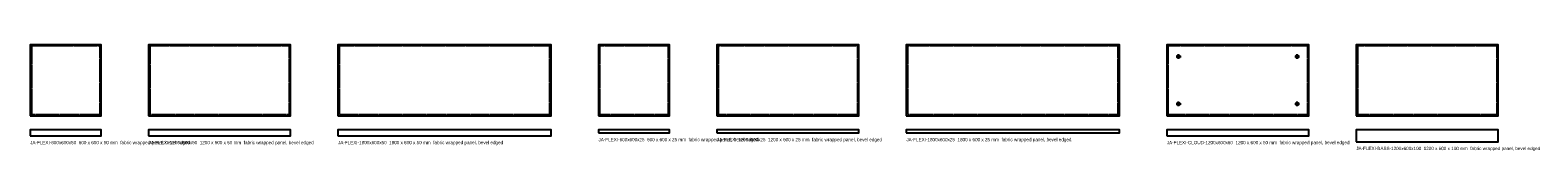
# Model space of a CAD drawing. Header units: millimetres. Extents: x 0 to 12734, y -300 to 600.
import ezdxf

# ---------------------------------------------------------------- set-up
doc = ezdxf.new("R2010")
doc.units = ezdxf.units.MM
doc.linetypes.add('DASHED', pattern=[1.524, 1.27, -0.254])
for name, color, linetype in [('JA-BEVEL', 8, 'Continuous'), ('JA-FIXING', 1, 'Continuous'), ('JA-PANEL', 7, 'Continuous'), ('JA-TEXT', 7, 'Continuous')]:
    doc.layers.add(name, color=color, linetype=linetype)

# ---------------------------------------------------------------- blocks, each defined once
blk = doc.blocks.new('JA-FLEXI-600x600x50')
at = {"layer": 'JA-BEVEL', "linetype": 'DASHED'}
blk.add_lwpolyline([(10, 10), (590, 10), (590, 590), (10, 590)], close=True, dxfattribs=at)
at = {"layer": 'JA-PANEL'}
for points in [[(0, 0), (600, 0), (600, 600), (0, 600)], [(0, -170), (600, -170), (600, -120), (0, -120)]]:
    blk.add_lwpolyline(points, close=True, dxfattribs=at)
at = {"layer": 'JA-TEXT'}
blk.add_text('JA-FLEXI-600x600x50  600 x 600 x 50 mm  fabric wrapped panel, bevel edged', height=28, dxfattribs=at).set_placement((0, -240))
blk = doc.blocks.new('JA-FLEXI-1200x600x50')
at = {"layer": 'JA-BEVEL', "linetype": 'DASHED'}
blk.add_lwpolyline([(10, 10), (1190, 10), (1190, 590), (10, 590)], close=True, dxfattribs=at)
at = {"layer": 'JA-PANEL'}
for points in [[(0, 0), (1200, 0), (1200, 600), (0, 600)], [(0, -170), (1200, -170), (1200, -120), (0, -120)]]:
    blk.add_lwpolyline(points, close=True, dxfattribs=at)
at = {"layer": 'JA-TEXT'}
blk.add_text('JA-FLEXI-1200x600x50  1200 x 600 x 50 mm  fabric wrapped panel, bevel edged', height=28, dxfattribs=at).set_placement((0, -240))
blk = doc.blocks.new('JA-FLEXI-1800x600x50')
at = {"layer": 'JA-BEVEL', "linetype": 'DASHED'}
blk.add_lwpolyline([(10, 10), (1790, 10), (1790, 590), (10, 590)], close=True, dxfattribs=at)
at = {"layer": 'JA-PANEL'}
for points in [[(0, 0), (1800, 0), (1800, 600), (0, 600)], [(0, -170), (1800, -170), (1800, -120), (0, -120)]]:
    blk.add_lwpolyline(points, close=True, dxfattribs=at)
at = {"layer": 'JA-TEXT'}
blk.add_text('JA-FLEXI-1800x600x50  1800 x 600 x 50 mm  fabric wrapped panel, bevel edged', height=28, dxfattribs=at).set_placement((0, -240))
blk = doc.blocks.new('JA-FLEXI-600x600x25')
at = {"layer": 'JA-BEVEL', "linetype": 'DASHED'}
blk.add_lwpolyline([(10, 10), (590, 10), (590, 590), (10, 590)], close=True, dxfattribs=at)
at = {"layer": 'JA-PANEL'}
for points in [[(0, 0), (600, 0), (600, 600), (0, 600)], [(0, -145), (600, -145), (600, -120), (0, -120)]]:
    blk.add_lwpolyline(points, close=True, dxfattribs=at)
at = {"layer": 'JA-TEXT'}
blk.add_text('JA-FLEXI-600x600x25  600 x 600 x 25 mm  fabric wrapped panel, bevel edged', height=28, dxfattribs=at).set_placement((0, -215))
blk = doc.blocks.new('JA-FLEXI-1200x600x25')
at = {"layer": 'JA-BEVEL', "linetype": 'DASHED'}
blk.add_lwpolyline([(10, 10), (1190, 10), (1190, 590), (10, 590)], close=True, dxfattribs=at)
at = {"layer": 'JA-PANEL'}
for points in [[(0, 0), (1200, 0), (1200, 600), (0, 600)], [(0, -145), (1200, -145), (1200, -120), (0, -120)]]:
    blk.add_lwpolyline(points, close=True, dxfattribs=at)
at = {"layer": 'JA-TEXT'}
blk.add_text('JA-FLEXI-1200x600x25  1200 x 600 x 25 mm  fabric wrapped panel, bevel edged', height=28, dxfattribs=at).set_placement((0, -215))
blk = doc.blocks.new('JA-FLEXI-1800x600x25')
at = {"layer": 'JA-BEVEL', "linetype": 'DASHED'}
blk.add_lwpolyline([(10, 10), (1790, 10), (1790, 590), (10, 590)], close=True, dxfattribs=at)
at = {"layer": 'JA-PANEL'}
for points in [[(0, 0), (1800, 0), (1800, 600), (0, 600)], [(0, -145), (1800, -145), (1800, -120), (0, -120)]]:
    blk.add_lwpolyline(points, close=True, dxfattribs=at)
at = {"layer": 'JA-TEXT'}
blk.add_text('JA-FLEXI-1800x600x25  1800 x 600 x 25 mm  fabric wrapped panel, bevel edged', height=28, dxfattribs=at).set_placement((0, -215))
blk = doc.blocks.new('JA-FLEXI-CLOUD-1200x600x50')
at = {"layer": 'JA-BEVEL', "linetype": 'DASHED'}
blk.add_lwpolyline([(10, 10), (1190, 10), (1190, 590), (10, 590)], close=True, dxfattribs=at)
at = {"layer": 'JA-FIXING'}
for p, q in [((100, 480), (100, 520)), ((1100, 480), (1100, 520)), ((80, 500), (120, 500)), ((1080, 500), (1120, 500)), ((80, 100), (120, 100)), ((100, 80), (100, 120)), ((1080, 100), (1120, 100)), ((1100, 80), (1100, 120))]:
    blk.add_line(p, q, dxfattribs=at)
for centre in [(100, 500), (1100, 500), (100, 100), (1100, 100)]:
    blk.add_circle(centre, 12, dxfattribs=at)
at = {"layer": 'JA-PANEL'}
for points in [[(0, 0), (1200, 0), (1200, 600), (0, 600)], [(0, -170), (1200, -170), (1200, -120), (0, -120)]]:
    blk.add_lwpolyline(points, close=True, dxfattribs=at)
at = {"layer": 'JA-TEXT'}
blk.add_text('JA-FLEXI-CLOUD-1200x600x50  1200 x 600 x 50 mm  fabric wrapped panel, bevel edged', height=28, dxfattribs=at).set_placement((0, -240))
blk = doc.blocks.new('JA-FLEXI-BASS-1200x600x100')
at = {"layer": 'JA-BEVEL', "linetype": 'DASHED'}
blk.add_lwpolyline([(10, 10), (1190, 10), (1190, 590), (10, 590)], close=True, dxfattribs=at)
at = {"layer": 'JA-PANEL'}
for points in [[(0, 0), (1200, 0), (1200, 600), (0, 600)], [(0, -220), (1200, -220), (1200, -120), (0, -120)]]:
    blk.add_lwpolyline(points, close=True, dxfattribs=at)
at = {"layer": 'JA-TEXT'}
blk.add_text('JA-FLEXI-BASS-1200x600x100  1200 x 600 x 100 mm  fabric wrapped panel, bevel edged', height=28, dxfattribs=at).set_placement((0, -290))

msp = doc.modelspace()

# ---------------------------------------------------------------- block references
for name, p in [('JA-FLEXI-600x600x50', (0, 0)), ('JA-FLEXI-1200x600x50', (1000, 0)), ('JA-FLEXI-1800x600x50', (2600, 0)), ('JA-FLEXI-600x600x25', (4800, 0)), ('JA-FLEXI-1200x600x25', (5800, 0)), ('JA-FLEXI-1800x600x25', (7400, 0)), ('JA-FLEXI-CLOUD-1200x600x50', (9600, 0)), ('JA-FLEXI-BASS-1200x600x100', (11200, 0))]:
    msp.add_blockref(name, p)

doc.saveas('drawing.dxf')
